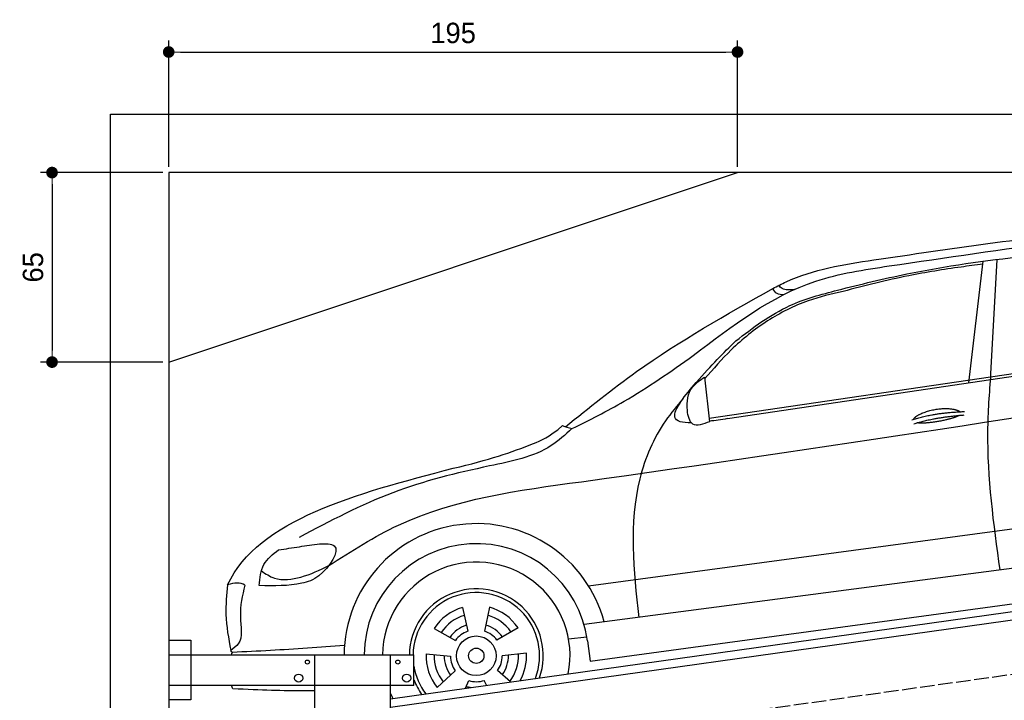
# Model space of a CAD drawing. Extents: x -311 to 6440, y -744 to 5824.
# Tile 5 of 8: x -311 to 3064, y 3490 to 5824. Entities that reach past the tile are written whole.
import ezdxf

# ---------------------------------------------------------------- set-up
doc = ezdxf.new("R2010")
doc.units = 0
doc.header["$LTSCALE"] = 10
doc.header["$MEASUREMENT"] = 0
doc.linetypes.add('GEN3', pattern=[6.25, 5, -1.25])
doc.layers.get('0').update_dxf_attribs({"linetype": 'CONTINUOUS'})
doc.layers.get('DEFPOINTS').update_dxf_attribs({"linetype": 'CONTINUOUS'})
for name, color, linetype in [('3', 6, 'GEN3'), ('CAR', 1, 'CONTINUOUS'), ('SICHTBARE_KANTEN_DIN_', 7, 'CONTINUOUS')]:
    doc.layers.add(name, color=color, linetype=linetype)
doc.layers.add('AM_5', color=3, linetype='CONTINUOUS', lineweight=15)
doc.dimstyles.new('KLAUS_DXF', dxfattribs={"dimscale": 20, "dimtxt": 3.5, "dimasz": 2, "dimexe": 2, "dimexo": 1, "dimgap": 1.5, "dimtad": 1, "dimlfac": 0.1, "dimdsep": 46, "dimtxsty": 'STANDARD', "dimblk": 'DOT', "dimcen": 2, "dimclrd": 256, "dimclre": 256, "dimclrt": 2, "dimadec": 0, "dimazin": 0, "dimtfac": 1, "dimtmove": 2, "dimatfit": 3, "dimfxl": 1, "dimtolj": 1, "dimarcsym": 0})

# ---------------------------------------------------------------- blocks, each defined once
blk = doc.blocks.new('_DOT')
at = {"color": 0, "linetype": 'ByBlock'}
blk.add_line((-0.5, 0), (-1, 0), dxfattribs=at)
at = {"color": 0, "linetype": 'ByBlock', "const_width": 0.5}
blk.add_lwpolyline([(-0.25, 0, 1), (0.25, 0, 1)], format="xyb", close=True, dxfattribs=at)
blk = doc.blocks.new('*D4')
at = {"layer": 'AM_5', "lineweight": -2, "transparency": 16777216}
for p, q in [((199.5, 5320), (199.5, 5753.4)), ((2149.5, 5320), (2149.5, 5753.4)), ((239.5, 5713.4), (2109.5, 5713.4))]:
    blk.add_line(p, q, dxfattribs=at)
at = {"layer": 'DEFPOINTS', "color": 0, "transparency": 16777216}
for p in [(2149.5, 5713.4), (199.5, 5300), (2149.5, 5300)]:
    blk.add_point(p, dxfattribs=at)
at = {"layer": 'AM_5', "lineweight": -2, "transparency": 16777216, "xscale": 40, "yscale": 40, "zscale": 40, "rotation": 180}
blk.add_blockref('_DOT', (199.5, 5713.4), dxfattribs=at)
at = {"layer": 'AM_5', "lineweight": -2, "transparency": 16777216, "xscale": 40, "yscale": 40, "zscale": 40}
blk.add_blockref('_DOT', (2149.5, 5713.4), dxfattribs=at)
at = {"layer": 'AM_5', "color": 2, "transparency": 16777216, "insert": (1174.5, 5778.4), "char_height": 70, "attachment_point": 5}
blk.add_mtext('\\A1;195', dxfattribs=at)
blk = doc.blocks.new('*D6')
at = {"layer": 'AM_5', "lineweight": -2, "transparency": 16777216}
for p, q in [((179.5, 5300), (-240.5, 5300)), ((-200.5, 5260), (-200.5, 4690)), ((179.6, 4650), (-240.5, 4650))]:
    blk.add_line(p, q, dxfattribs=at)
at = {"layer": 'DEFPOINTS', "color": 0, "transparency": 16777216}
for p in [(199.5, 5300), (-200.5, 4650), (199.6, 4650)]:
    blk.add_point(p, dxfattribs=at)
at = {"layer": 'AM_5', "lineweight": -2, "transparency": 16777216, "xscale": 40, "yscale": 40, "zscale": 40}
for p, rotation in [((-200.5, 5300), 90), ((-200.5, 4650), 270)]:
    blk.add_blockref('_DOT', p, dxfattribs=dict(at, rotation=rotation))
at = {"layer": 'AM_5', "color": 2, "transparency": 16777216, "insert": (-265.5, 4975), "char_height": 70, "attachment_point": 5, "rotation": 90}
blk.add_mtext('\\A1;65', dxfattribs=at)
blk = doc.blocks.new('Car_K')
at = {"layer": 'CAR'}
for p, q in [((5285.1, 2846.6), (5334.8, 3263.8)), ((5361.4, 2878), (5383.3, 3270)), ((4395.3, 2725.6), (6371, 3016)), ((4457.7, 2723.8), (6379.4, 3009)), ((4379.1, 2866.5), (4396.7, 2713.3)), ((3981.4, 2150.9), (5902.5, 2408.8)), ((5954.6, 2278.4), (3966.6, 2017.9)), ((3987.9, 1892.3), (5969.5, 2160.9)), ((3549.7, 2076.4), (3568.1, 1994.6)), ((3641.8, 2077.1), (3624.8, 1995)), ((3452.6, 2004.6), (3525.4, 1963)), ((3740.1, 2007), (3667.9, 1964.2)), ((3913.1, 1968.5), (3976.3, 1975.6)), ((3978.5, 1961.3), (3987.9, 1892.3)), ((3424.8, 1916.8), (3508.3, 1908.9)), ((3769.3, 1919.6), (3685.9, 1910.4)), ((3463.1, 1802.2), (3525.1, 1858.6)), ((3714.2, 1820.9), (3669.9, 1859.8)), ((3559.9, 1799.2), (3571.3, 1825.7)), ((3631.9, 1809.3), (3624.3, 1826.1))]:
    blk.add_line(p, q, dxfattribs=at)
for radius in [67.9, 26.2]:
    blk.add_circle((3597.1, 1910.6), radius, dxfattribs=at)
for radius, start, end in [(453.2, 14.86, 179.5503), (384.7, 7.5734, 179.4702), (321.3, 348.8956, 179.3656), (229.5, 340.7371, 179.1121), (216.8, 338.9836, 179.0598), (172.4, 105.9643, 146.9655), (172.4, 33.9643, 74.9655), (144.5, 106.605, 146.3248), (144.5, 34.605, 74.3248), (110.3, 107.8341, 145.0957), (88.8, 109.097, 143.8328), (88.8, 37.097, 71.8328), (110.3, 35.8341, 73.0957), (172.4, 177.9643, 218.9655), (144.5, 178.605, 218.3248), (110.3, 179.8341, 217.0957), (88.8, 181.097, 215.8328), (88.8, 325.097, 359.8328), (110.3, 323.8341, 1.0957), (144.5, 322.605, 2.3248), (172.4, 330.4173, 2.9655), (216.8, 189.363, 217.0164), (229.5, 201.2851, 215.2629), (88.8, 253.097, 287.8328), (110.3, 251.8341, 260.346), (321.3, 203.8286, 207.1044)]:
    blk.add_arc((3597.1, 1910.6), radius, start, end, dxfattribs=at)
for points, degree, knots in [([(4960.4, 3268.4), (5220.3, 3306.4), (5747.3, 3383.4), (6478.6, 3434.2), (6859.6, 3211.3), (7001.7, 3128.2)], 3, [0, 0, 0, 0, 795.09308, 1612.404872, 2098.463299, 2098.463299, 2098.463299, 2098.463299]), ([(4341, 2940.3), (4474.3, 3042.3), (4677, 3197.5), (5124.5, 3264.4), (5403, 3304.4), (5597.3, 3332.3)], 3, [0, 0, 0, 0, 491.496147, 747.712732, 1339.159351, 1339.159351, 1339.159351, 1339.159351]), ([(4486.6, 2990.7), (4545.8, 3035.8), (4651.4, 3116.2), (4859.3, 3171.2), (5126.1, 3235.8), (5464.3, 3284.2), (5722.9, 3301), (5845.3, 3309)], 3, [0, 0, 0, 0, 220.805775, 393.417908, 637.451139, 1046.907631, 1414.974246, 1414.974246, 1414.974246, 1414.974246]), ([(4613.5, 3170.2), (4628.6, 3178.1), (4735.8, 3233.7), (4856.6, 3252.4), (4960.4, 3268.4)], 3, [0, 0, 0, 0, 51.147071, 361.60585, 361.60585, 361.60585, 361.60585]), ([(5333.6, 3253.4), (5308.7, 3250.3), (5223.6, 3239.4), (5062.6, 3213.6), (4929, 3179.4), (4854.3, 3160.3)], 3, [96.627312, 96.627312, 96.627312, 96.627312, 171.985535, 353.964722, 585.294651, 585.294651, 585.294651, 585.294651]), ([(4687.2, 3166.4), (4672.1, 3165), (4651.3, 3163.1), (4637, 3176.9), (4633.1, 3180.6)], 3, [0, 0, 0, 0, 42.119667, 57.904128, 57.904128, 57.904128, 57.904128]), ([(3903, 2696.1), (3983.1, 2760.8), (4205.2, 2940.2), (4454.2, 3080.5), (4613.5, 3170.2)], 3, [0, 0, 0, 0, 308.510954, 855.342049, 855.342049, 855.342049, 855.342049]), ([(4854.3, 3160.3), (4814, 3150.9), (4723.1, 3129.7), (4591.5, 3062.5), (4473.7, 2968.4), (4409.3, 2894.3), (4379.8, 2860.3)], 3, [0, 0, 0, 0, 123.949889, 279.082644, 438.516219, 573.303533, 573.303533, 573.303533, 573.303533]), ([(4649.4, 3148.3), (4641.9, 3148.7), (4626.1, 3149.7), (4617.8, 3163.2), (4613.5, 3170.2)], 3, [0, 0, 0, 0, 21.231322, 44.529597, 44.529597, 44.529597, 44.529597]), ([(4334.6, 2709.5), (4303.1, 2709), (4246, 2721.6), (4373.6, 2878.3), (4444.9, 2949.2), (4486.6, 2990.7)], 3, [93.12531, 93.12531, 93.12531, 93.12531, 180.032421, 319.648401, 516.477642, 516.477642, 516.477642, 516.477642]), ([(3925.1, 2689.5), (3985.3, 2719.6), (4130.6, 2792), (4263.3, 2885.5), (4341, 2940.3)], 3, [0, 0, 0, 0, 201.651658, 486.269195, 486.269195, 486.269195, 486.269195]), ([(3091.3, 2219.7), (3169.4, 2269.8), (3429.6, 2436.6), (4576, 2588.6), (5593.2, 2750.5), (6400, 2878.8)], 3, [0, 0, 0, 0, 276.230985, 920.854723, 3391.651354, 3391.651354, 3391.651354, 3391.651354]), ([(5392.7, 2204.8), (5371, 2363.1), (5340.3, 2587.2), (5356.6, 2812.1), (5361.4, 2878)], 3, [0, 0, 0, 0, 477.207835, 675.36922, 675.36922, 675.36922, 675.36922]), ([(4396.7, 2713.3), (4374.8, 2705), (4333.8, 2689.5), (4314.2, 2765.6), (4325.9, 2829.2), (4364, 2855.9), (4379.1, 2866.5)], 3, [0, 0, 0, 0, 57.694639, 108.12902, 189.778781, 243.319174, 243.319174, 243.319174, 243.319174]), ([(4306.1, 2792.5), (4285.2, 2767.8), (4217.5, 2687.7), (4111.2, 2437.6), (4136.6, 2203.3), (4154, 2042.4)], 3, [0, 0, 0, 0, 97.223262, 314.251894, 789.804407, 789.804407, 789.804407, 789.804407]), ([(5096.6, 2721.7), (5100.1, 2730), (5124.3, 2747.3), (5178.1, 2764.2), (5225, 2761.1), (5250, 2752.2), (5255.3, 2747.7), (5255.6, 2747.5)], 5, [0.0314681, 0.0314681, 0.0314681, 0.0314681, 0.0314681, 0.0314681, 0.300106, 0.500106, 0.5095952, 0.5095952, 0.5095952, 0.5095952, 0.5095952, 0.5095952]), ([(5252.3, 2734.9), (5248.8, 2732.7), (5232.1, 2724.4), (5198.9, 2715.8), (5152.6, 2708), (5121.2, 2707.1), (5107.9, 2709.7)], 5, [0.6133618, 0.6133618, 0.6133618, 0.6133618, 0.6133618, 0.6133618, 0.700106, 0.9252293, 0.9252293, 0.9252293, 0.9252293, 0.9252293, 0.9252293]), ([(3925.1, 2689.5), (3902.2, 2668.7), (3824, 2597.3), (3599.7, 2554.9), (3303.2, 2482.1), (3095.7, 2372.5), (2990.2, 2316.7)], 3, [0, 0, 0, 0, 91.933634, 314.390135, 658.38076, 1014.064836, 1014.064836, 1014.064836, 1014.064836]), ([(3518, 2553.7), (3639.3, 2581.7), (3745, 2618.4), (3845.3, 2659.5), (3893, 2699.8)], 3, [0, 0, 0, 0, 247.321337, 334.292188, 334.292188, 334.292188, 334.292188]), ([(3893.1, 2699.9), (3897.9, 2698), (3908.5, 2693.9), (3919.4, 2691.2), (3925.3, 2689.7)], 3, [0, 0, 0, 0, 15.568021, 33.841736, 33.841736, 33.841736, 33.841736]), ([(3059.7, 2295), (3080.3, 2295.1), (3147.5, 2295.6), (3072, 2180.9), (2975.7, 2149), (2903.4, 2150.4), (2853.2, 2151.3)], 3, [0, 0, 0, 0, 50.979532, 165.98642, 230.339947, 376.301558, 376.301558, 376.301558, 376.301558]), ([(2853.2, 2151.3), (2855.3, 2177), (2859.4, 2227.5), (2899.4, 2258.5), (2919.1, 2273.7)], 3, [0, 0, 0, 0, 73.589328, 144.916366, 144.916366, 144.916366, 144.916366]), ([(2919.1, 2273.7), (2943, 2277.4), (2989.8, 2284.7), (3036.7, 2291.6), (3059.7, 2295)], 3, [0, 0, 0, 0, 72.340016, 142.14612, 142.14612, 142.14612, 142.14612]), ([(2860.2, 2201.5), (2874.7, 2192), (2914.8, 2165.3), (3002.7, 2177.2), (3060.5, 2204.9), (3091.3, 2219.7)], 3, [0, 0, 0, 0, 50.87875, 141.728856, 245.043202, 245.043202, 245.043202, 245.043202]), ([(2744.5, 2154.1), (2741.1, 2120.1), (2733.4, 2044.6), (2747.7, 1970), (2755.6, 1929)], 3, [0, 0, 0, 0, 101.994894, 226.406314, 226.406314, 226.406314, 226.406314]), ([(2803.8, 2152.6), (2795.3, 2117.7), (2779.6, 2053.5), (2801, 1961.9), (2765.2, 1935.9), (2755.6, 1929)], 3, [0, 0, 0, 0, 109.791406, 202.46401, 236.378188, 236.378188, 236.378188, 236.378188]), ([(3145.3, 1945.7), (3060.6, 1939.5), (2932.6, 1930.2), (2804.5, 1924.3), (2761, 1922.3)], 3, [0, 0, 0, 0, 254.53565, 384.934637, 384.934637, 384.934637, 384.934637]), ([(3043.2, 1790.9), (3031.6, 1790.6), (2945.8, 1788.9), (2860.9, 1793.2), (2762.4, 1796.9)], 3, [250.354392, 250.354392, 250.354392, 250.354392, 285.458466, 509.835857, 509.835857, 509.835857, 509.835857])]:
    blk.add_open_spline(points, degree=degree, knots=knots, dxfattribs=at)
for points, degree in [([(5090.7, 2719.8), (5164, 2744.5), (5270.4, 2748.1)], 2), ([(5097.2, 2706.5), (5169.3, 2728.8), (5269.6, 2736.4)], 2), ([(4457.7, 2723.8), (4436.9, 2720.6), (4416.2, 2717.4), (4396.5, 2714.9)], 3), ([(2744.5, 2154.1), (2850, 2378.9), (3184, 2466.3), (3518, 2553.7)], 3), ([(2803.8, 2152.6), (2787.9, 2162.9), (2767.7, 2161.4), (2744.5, 2154.1)], 3), ([(2761, 1922.3), (2759.2, 1924.6), (2757.3, 1926.8), (2755.6, 1929)], 3), ([(2757.6, 1914.2), (2758.7, 1916.9), (2759.9, 1919.6), (2761, 1922.3)], 3), ([(2762.4, 1796.9), (2760.8, 1801), (2759.2, 1805.1), (2757.7, 1809.2)], 3)]:
    blk.add_open_spline(points, degree=degree, dxfattribs=at)

msp = doc.modelspace()

# ---------------------------------------------------------------- linework, layer by layer
for p, q in [((-0.481, -499.995), (-0.481, 5500.005)), ((-0.481, 5500.005), (5699.503, 5500.005)), ((199.51, 4650.005), (2149.51, 5300.005)), ((959.991, 3495.181), (3438.83, 3843.559)), ((3445.976, 3814.269), (959.991, 3464.886)), ((199.991, 3696.226), (274.991, 3696.226)), ((199.991, 3696.226), (274.991, 3696.226)), ((274.991, 3696.226), (274.991, 3491.226)), ((274.991, 3696.226), (274.991, 3491.226)), ((199.991, 3646.226), (1039.991, 3646.226)), ((699.991, 1876.226), (699.991, 3646.226)), ((959.991, -193.774), (959.991, 3646.226)), ((1039.991, 3541.226), (1039.991, 3646.226)), ((1039.991, 3541.226), (199.991, 3541.226)), ((274.991, 3491.226), (199.991, 3491.226)), ((274.991, 3491.226), (199.991, 3491.226))]:
    msp.add_line(p, q)
for centre, radius in [((674.991, 3621.226), 7), ((984.991, 3621.226), 7), ((644.991, 3566.226), 14), ((1014.991, 3566.226), 14)]:
    msp.add_circle(centre, radius)
at = {"layer": '3'}
msp.add_line((423.4, 3204.675), (5430.808, 3908.42), dxfattribs=at)
at = {"layer": 'SICHTBARE_KANTEN_DIN_'}
for p, q in [((5499.51, 5300.005), (199.486, 5300.005)), ((199.486, 5300.005), (200.005, -200))]:
    msp.add_line(p, q, dxfattribs=at)

# ---------------------------------------------------------------- block references
at = {"layer": 'CAR'}
msp.add_blockref('Car_K', (-2343.167, 1732.202), dxfattribs=at)

# ---------------------------------------------------------------- dimensions: what is measured, and where the dimension line sits
at = {"layer": 'AM_5'}
dim = msp.add_linear_dim(base=(2149.51, 5713.363), p1=(199.515, 5300.005), p2=(2149.51, 5300.005), dimstyle='KLAUS_DXF', override={"dimtzin": 7}, dxfattribs=at)
dim.commit()
dim.dimension.update_dxf_attribs({"geometry": '*D4', "text_midpoint": (1174.512, 5778.363)})
dim = msp.add_linear_dim(base=(-200.481, 4650.027), p1=(199.515, 5300.005), p2=(199.576, 4650.027), angle=90, dimstyle='KLAUS_DXF', override={"dimtol": 0, "dimlim": 0, "dimtp": 0, "dimtm": 0, "dimtfac": 1, "dimtdec": 2, "dimtolj": 1, "dimtzin": 7}, dxfattribs=at)
dim.commit()
dim.dimension.update_dxf_attribs({"geometry": '*D6', "text_midpoint": (-265.481, 4975.016)})

doc.saveas('drawing.dxf')
